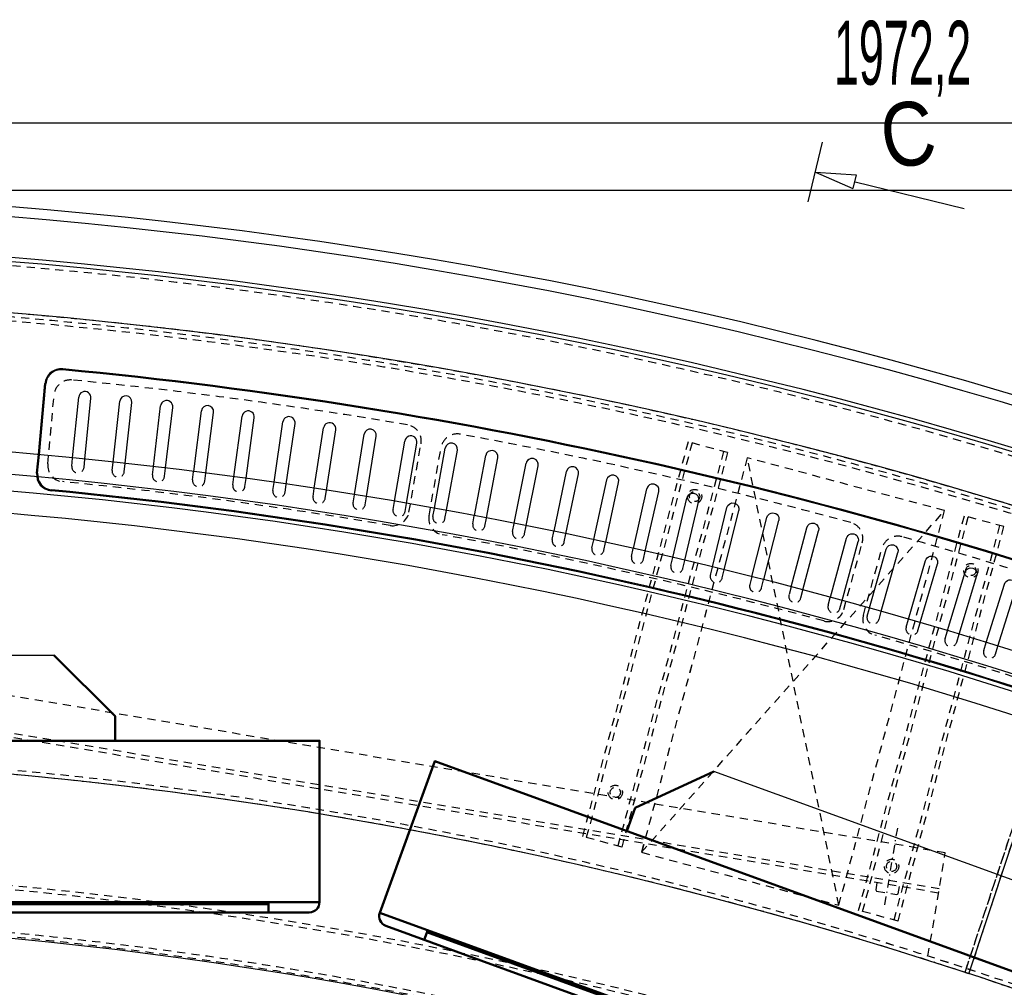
# Model space of a CAD drawing. Extents: x -7591 to -2491, y 6498 to 10061.
# Tile 93 of 125: x -4985 to -4503, y 9035 to 9509. Entities that reach past the tile are written whole.
import ezdxf
from ezdxf.enums import TextEntityAlignment as Align

# ---------------------------------------------------------------- set-up
doc = ezdxf.new("R2010")
doc.units = 0
doc.header["$MEASUREMENT"] = 0
doc.linetypes.add('DASHDOT', pattern=[8.5, 4, -2, 0.5, -2])
doc.linetypes.add('HIDDEN', pattern=[7, 4, -3])
doc.layers.get('0').update_dxf_attribs({"linetype": 'CONTINUOUS'})
for name, color, linetype in [('DIM49', 4, 'CONTINUOUS'), ('LE_HIDDEN', 7, 'CONTINUOUS'), ('LE_MIDDLE', 7, 'CONTINUOUS'), ('LE_RED', 1, 'CONTINUOUS'), ('TXT_ALL', 7, 'CONTINUOUS'), ('TXT_DIM49', 2, 'CONTINUOUS')]:
    doc.layers.add(name, color=color, linetype=linetype)
doc.layers.add('LE_ALL', color=7, linetype='CONTINUOUS', lineweight=50)

# ---------------------------------------------------------------- blocks, each defined once
blk = doc.blocks.new('_D8', base_point=(-5184.29, 9425.3))
at = {"layer": 'DIM49', "color": 1}
blk.add_line((-2974.33, 9425.3), (-5171.79, 9425.3), dxfattribs=at)
blk = doc.blocks.new('_D11', base_point=(-5184.29, 9373.43))
at = {"layer": 'DIM49', "color": 1}
blk.add_line((-5159.29, 9458.36), (-3237.05, 9458.36), dxfattribs=at)
at = {"layer": 'TXT_DIM49', "width": 0.526}
blk.add_text('1972,2', height=31.25, rotation=0, dxfattribs=at).set_placement((-4552.88, 9477.11), align=Align.CENTER)

msp = doc.modelspace()

# ---------------------------------------------------------------- linework, layer by layer
for p, q in [((-4599.14, 9419.75), (-4592.01, 9448.89)), ((-4959.14, 9294.38), (-4956.14, 9324.12)), ((-4939.37, 9292.33), (-4936.12, 9322.04)), ((-4919.62, 9290.11), (-4916.11, 9319.79)), ((-4899.9, 9287.71), (-4896.12, 9317.36)), ((-4880.19, 9285.15), (-4876.16, 9314.76)), ((-4860.51, 9282.41), (-4856.22, 9311.98)), ((-4840.85, 9279.5), (-4836.31, 9309.03)), ((-4821.22, 9276.41), (-4816.42, 9305.91)), ((-4801.62, 9273.16), (-4796.56, 9302.61)), ((-4782.04, 9269.73), (-4776.73, 9299.14)), ((-4762.5, 9266.14), (-4756.93, 9295.5)), ((-4742.99, 9262.37), (-4737.16, 9291.69)), ((-4723.51, 9258.44), (-4717.43, 9287.7)), ((-4704.07, 9254.33), (-4697.73, 9283.54)), ((-4698.21, 9253.06), (-4691.86, 9282.26)), ((-4684.66, 9250.05), (-4678.07, 9279.21)), ((-4678.81, 9248.73), (-4672.21, 9277.88)), ((-4665.3, 9245.61), (-4658.44, 9274.7)), ((-4659.45, 9244.24), (-4652.6, 9273.33)), ((-4640.14, 9239.57), (-4633.03, 9268.6)), ((-4620.86, 9234.74), (-4613.51, 9263.71)), ((-4601.63, 9229.74), (-4594.02, 9258.64)), ((-4582.44, 9224.57), (-4574.58, 9253.4)), ((-4563.3, 9219.23), (-4555.19, 9248)), ((-4544.21, 9213.73), (-4535.84, 9242.42)), ((-4525.19, 9207.95), (-4516.55, 9236.68)), ((-4506.17, 9202.23), (-4497.3, 9230.77)), ((-5400.29, 9197.8), (-4968.29, 9197.8)), ((-4520.38, 9041.79), (-4471.84, 9188.99)), ((-4239.35, 8993.1), (-4645.29, 9140.85))]:
    msp.add_line(p, q)
for points in [[(-4976.77, 9286.9), (-4975.93, 9295.99), (-4972.74, 9330.72)], [(-4976.27, 9286.85), (-4975.43, 9295.94), (-4972.24, 9330.67)], [(-4861.1, 9278.33), (-4861.1, 9278.34)], [(-4776.87, 9264.62), (-4776.87, 9264.62)], [(-4660.4, 9240.23), (-4660.4, 9240.23)]]:
    msp.add_lwpolyline(points)
for points in [[(-4953.17, 9293.78), (-4950.17, 9323.52, 1), (-4956.14, 9324.12)], [(-4933.41, 9291.68), (-4930.15, 9321.39, 1), (-4936.12, 9322.04)], [(-4913.66, 9289.4), (-4910.15, 9319.08, 1), (-4916.11, 9319.79)], [(-4893.94, 9286.96), (-4890.17, 9316.61, 1), (-4896.12, 9317.36)], [(-4874.25, 9284.34), (-4870.22, 9313.95, 1), (-4876.16, 9314.76)], [(-4854.57, 9281.55), (-4850.28, 9311.12, 1), (-4856.22, 9311.98)], [(-4834.92, 9278.58), (-4830.38, 9308.12, 1), (-4836.31, 9309.03)], [(-4815.3, 9275.45), (-4810.5, 9304.95, 1), (-4816.42, 9305.91)], [(-3319.19, 8334.81, 0.111006), (-4057.65, 9007.3, 0.000315), (-4060.15, 9008.72, 0.005079), (-4100.61, 9031.15, 0.000315), (-4103.13, 9032.51, 0.252871), (-6267.97, 9031.15, 0.005079), (-6308.43, 9008.72, 0.111325), (-7049.39, 8334.81)], [(-4795.71, 9272.14), (-4790.64, 9301.6, 1), (-4796.56, 9302.61)], [(-4776.14, 9268.67), (-4770.82, 9298.08, 1), (-4776.73, 9299.14)], [(-4756.61, 9265.02), (-4751.03, 9294.38, 1), (-4756.93, 9295.5)], [(-4737.1, 9261.2), (-4731.27, 9290.51, 1), (-4737.16, 9291.69)], [(-4717.64, 9257.21), (-4711.55, 9286.48, 1), (-4717.43, 9287.7)], [(-4645.97, 9241), (-4638.86, 9270.03, -1), (-4633.03, 9268.6)], [(-4626.68, 9236.21), (-4619.32, 9265.18, -1), (-4613.51, 9263.71)], [(-4626.68, 9236.21), (-4619.32, 9265.18, -1), (-4613.51, 9263.71)], [(-4607.43, 9231.26), (-4599.82, 9260.17, -1), (-4594.02, 9258.64)], [(-4607.43, 9231.26), (-4599.82, 9260.17, -1), (-4594.02, 9258.64)], [(-4588.23, 9226.15), (-4580.37, 9254.98, -1), (-4574.58, 9253.4)], [(-4569.08, 9220.86), (-4560.96, 9249.63, -1), (-4555.19, 9248)], [(-4549.97, 9215.41), (-4541.6, 9244.1, -1), (-4535.84, 9242.42)], [(-4530.91, 9209.79), (-4522.29, 9238.41, -1), (-4516.55, 9236.68)], [(-4511.9, 9204.01), (-4503.03, 9232.55, -1), (-4497.3, 9230.77)]]:
    msp.add_lwpolyline(points, format="xyb")
for centre, radius, start, end in [((-5184.29, 7028.43), 2396.87, 31.73211, 148.26789), ((-5184.29, 7028.43), 2391.87, 31.73211, 148.26789), ((-5184.29, 7028.43), 2372, 31.75, 148.25), ((-5184.29, 7028.43), 2370, 31.79835, 148.20165), ((-5184.29, 7028.43), 2345, 32.74999, 147.24999), ((-4964.77, 9329.98), 8, 84.5517, 174.75), ((-4964.77, 9329.98), 7.5, 84.5517, 174.75), ((-5184.29, 7028.43), 2319.5, 69.94826, 84.55174), ((-5184.29, 7028.43), 2320, 69.94826, 84.55174), ((-4753.98, 9294.94), 3, -10.75, 169.25), ((-5184.29, 7028.43), 2266.16, 35.00882, 144.99118), ((-4734.22, 9291.1), 3, -11.25, 168.75), ((-5184.29, 7028.43), 2258.06, 35.00886, 144.99114), ((-4968.8, 9286.17), 8, 174.75, -95.4521), ((-4968.8, 9286.17), 7.5, 174.75, -95.4521), ((-4694.8, 9282.9), 3, -12.25, 167.75), ((-5184.29, 7028.43), 2260, 69.9521, 84.5479), ((-5184.29, 7028.43), 2260.5, 69.9521, 84.5479), ((-4675.14, 9278.54), 3, -12.75, 167.25), ((-5184.29, 7028.43), 2247.11, 35.0089, 144.9911), ((-4655.52, 9274.01), 3, -13.25, 166.75), ((-5184.29, 7028.43), 2120, 50.74999, 89.99999), ((-5184.29, 7028.43), 2040, 31.79835, 148.20165)]:
    msp.add_arc(centre, radius, start, end)
at = {"layer": 'LE_ALL'}
for p, q in [((-5505.29, 9075.8), (-4863.29, 9075.8)), ((-4863.29, 9071.8), (-4863.29, 9076.8)), ((-4843.29, 9071.8), (-5525.29, 9071.8)), ((-4805.85, 9065.2), (-4164.98, 8831.94)), ((-4787.06, 9058.36), (-4785.35, 9063.06)), ((-4182.41, 8842.54), (-4785.69, 9062.12))]:
    msp.add_line(p, q, dxfattribs=at)
for points in [[(-4968.29, 9197.8), (-4938.29, 9167.8), (-4938.29, 9155.8)], [(-4838.29, 9076.8), (-5530.29, 9076.8), (-5530.29, 9155.8), (-4838.29, 9155.8), (-4838.29, 9076.8)], [(-4808.84, 9071.61), (-4158.57, 8834.93), (-4131.55, 8909.17), (-4781.82, 9145.85), (-4808.84, 9071.61)], [(-4645.29, 9140.85), (-4683.75, 9122.92), (-4687.85, 9111.64)]]:
    msp.add_lwpolyline(points, dxfattribs=at)
for centre, major_axis, start_param, end_param in [((-4843.29, 9076.8), (5, 0), 4.712389, 6.283185), ((-4843.29, 9076.8), (5, 0), 4.712389, 6.283185), ((-4843.29, 9076.8), (5, 0), 4.712389, 6.283185), ((-4843.29, 9076.8), (5, 0), 4.712389, 6.283185), ((-4804.14, 9069.9), (0, -5), 4.363289, 5.934085), ((-4804.14, 9069.9), (0, -5), 4.363289, 5.934085), ((-4804.14, 9069.9), (5, 0), 2.792527, 4.363323), ((-4804.14, 9069.9), (5, 0), 2.792527, 4.363323)]:
    msp.add_ellipse(centre, major_axis=major_axis, ratio=1, start_param=start_param, end_param=end_param, dxfattribs=at)
at = {"layer": 'LE_HIDDEN', "color": 1, "linetype": 'HIDDEN'}
for p, q in [((-4971.33, 9291.4), (-4968.22, 9325.26)), ((-4794.52, 9267.73), (-4788.61, 9301.24)), ((-4784.67, 9265.99), (-4778.76, 9299.51)), ((-4657.87, 9302.16), (-4709.63, 9108.97)), ((-4657.87, 9302.16), (-4709.63, 9108.97)), ((-4655.94, 9301.64), (-4707.7, 9108.45)), ((-4655.94, 9301.64), (-4707.7, 9108.45)), ((-4640.48, 9297.5), (-4692.25, 9104.31)), ((-4640.48, 9297.5), (-4692.25, 9104.31)), ((-4638.55, 9296.98), (-4657.87, 9302.16)), ((-4638.55, 9296.98), (-4657.87, 9302.16)), ((-4638.55, 9296.98), (-4690.31, 9103.79)), ((-4638.55, 9296.98), (-4690.31, 9103.79)), ((-4532.3, 9268.51), (-4628.89, 9294.39)), ((-4532.3, 9268.51), (-4628.89, 9294.39)), ((-4680.66, 9101.21), (-4532.3, 9268.51)), ((-4680.65, 9101.21), (-4532.3, 9268.51)), ((-4584.06, 9075.32), (-4532.3, 9268.51)), ((-4584.06, 9075.32), (-4532.3, 9268.51)), ((-4757.37, 9260.98), (-4756.61, 9265.02)), ((-4574.4, 9072.74), (-4522.64, 9265.92)), ((-4574.4, 9072.74), (-4522.64, 9265.92)), ((-4572.47, 9072.22), (-4520.71, 9265.4)), ((-4572.47, 9072.22), (-4520.71, 9265.4)), ((-4503.32, 9260.74), (-4522.64, 9265.92)), ((-4503.32, 9260.74), (-4522.64, 9265.92)), ((-4737.91, 9257.17), (-4737.1, 9261.2)), ((-4557.02, 9068.08), (-4505.25, 9261.26)), ((-4557.02, 9068.08), (-4505.25, 9261.26)), ((-4555.08, 9067.56), (-4503.32, 9260.74)), ((-4555.08, 9067.56), (-4503.32, 9260.74)), ((-4581.69, 9220.06), (-4572.59, 9252.85)), ((-4572.05, 9217.39), (-4562.95, 9250.18)), ((-4626.68, 9236.21), (-4627.69, 9232.23)), ((-4607.43, 9231.26), (-4608.48, 9227.29)), ((-4531.96, 9101), (-5123.67, 9200.39)), ((-4522.28, 9042.42), (-4473.12, 9191.52)), ((-4520.38, 9041.79), (-4471.84, 9188.99)), ((-4534.94, 9083.25), (-5126.65, 9182.64)), ((-4534.94, 9083.25), (-5126.65, 9182.64)), ((-4535.27, 9081.28), (-5126.98, 9180.67)), ((-4535.27, 9081.28), (-5126.98, 9180.67)), ((-4690.31, 9103.79), (-4709.63, 9108.97)), ((-4690.31, 9103.79), (-4709.63, 9108.97)), ((-4680.66, 9101.21), (-4584.06, 9075.32)), ((-4680.65, 9101.21), (-4584.06, 9075.32)), ((-4540.46, 9050.4), (-4531.96, 9101)), ((-4555.08, 9067.56), (-4574.4, 9072.74)), ((-4555.08, 9067.56), (-4574.4, 9072.74))]:
    msp.add_line(p, q, dxfattribs=at)
for points in [[(-5182.29, 9290.46), (-5182.29, 9371.43, -0.254675), (-3214.82, 8297.61), (-3480.59, 8126.66, 0.078205), (-3900.25, 8596.86), (-3840.14, 8670.42, 0.172955), (-5182.29, 9150.43), (-5182.29, 9191.4), (-5164.29, 9191.4), (-5164.29, 9193.4), (-5184.29, 9193.43), (-5204.29, 9193.4), (-5204.29, 9191.4), (-5186.29, 9191.4), (-5186.29, 9150.43, 0.172955), (-6528.44, 8670.42)], [(-4521.66, 9044.32), (-4473.12, 9191.52, -0.069816), (-3905.26, 8912.26, -0.000549), (-3901.13, 8909.45), (-3988.37, 8781.33)]]:
    msp.add_lwpolyline(points, format="xyb", dxfattribs=at)
for points in [[(-4959.55, 9290.29), (-4959.14, 9294.38)], [(-4953.58, 9289.69), (-4953.17, 9293.78)], [(-4584.06, 9075.32), (-4628.89, 9294.39), (-4680.66, 9101.21)], [(-4584.06, 9075.32), (-4628.89, 9294.39), (-4680.65, 9101.21)], [(-4939.82, 9288.24), (-4939.37, 9292.33)], [(-4933.85, 9287.59), (-4933.41, 9291.68)], [(-4920.11, 9286.02), (-4919.62, 9290.11)], [(-4914.15, 9285.32), (-4913.66, 9289.4)], [(-4900.42, 9283.63), (-4899.9, 9287.71)], [(-4894.46, 9282.88), (-4893.94, 9286.96)], [(-4880.75, 9281.07), (-4880.19, 9285.15)], [(-4874.8, 9280.26), (-4874.25, 9284.34)], [(-4861.1, 9278.34), (-4860.51, 9282.41)], [(-4855.16, 9277.47), (-4854.57, 9281.55)], [(-4841.48, 9275.43), (-4840.85, 9279.5)], [(-4835.55, 9274.52), (-4834.92, 9278.58)], [(-4821.88, 9272.35), (-4821.22, 9276.41)], [(-4815.96, 9271.39), (-4815.3, 9275.45)], [(-4802.32, 9269.1), (-4801.62, 9273.16)], [(-4796.4, 9268.09), (-4795.71, 9272.14)], [(-4782.78, 9265.68), (-4782.04, 9269.73)], [(-4776.87, 9264.62), (-4776.14, 9268.67)], [(-4763.27, 9262.1), (-4762.5, 9266.14)], [(-4743.79, 9258.34), (-4742.99, 9262.37)], [(-4724.35, 9254.41), (-4723.51, 9258.44)], [(-4718.48, 9253.19), (-4717.64, 9257.21)], [(-4704.94, 9250.31), (-4704.07, 9254.33)], [(-4699.08, 9249.04), (-4698.21, 9253.06)], [(-4685.57, 9246.04), (-4684.66, 9250.05)], [(-4679.72, 9244.72), (-4678.81, 9248.73)], [(-4666.24, 9241.61), (-4665.3, 9245.61)], [(-4660.4, 9240.23), (-4659.45, 9244.24)], [(-4646.94, 9237), (-4645.97, 9241)], [(-4641.12, 9235.57), (-4640.14, 9239.57)], [(-4621.88, 9230.75), (-4620.86, 9234.74)], [(-4602.68, 9225.76), (-4601.63, 9229.74)], [(-4589.31, 9222.18), (-4588.23, 9226.15)], [(-4583.53, 9220.6), (-4582.44, 9224.57)], [(-4570.19, 9216.9), (-4569.08, 9220.86)], [(-4564.42, 9215.27), (-4563.3, 9219.23)], [(-4551.12, 9211.46), (-4549.97, 9215.41)], [(-4545.36, 9209.78), (-4544.21, 9213.73)], [(-4532.09, 9205.85), (-4530.91, 9209.79)], [(-4526.35, 9204.12), (-4525.19, 9207.95)], [(-4513.12, 9200.08), (-4511.9, 9204.01)], [(-4507.39, 9198.3), (-4506.17, 9202.23)], [(-4540.46, 9050.4), (-4531.96, 9101), (-5123.67, 9200.39), (-5132.17, 9149.79)], [(-4565.4, 9086.34), (-4565.99, 9082.79)], [(-4565.4, 9086.34), (-4565.99, 9082.79)], [(-4565.58, 9082.21), (-4555.62, 9080.54), (-4555.05, 9080.95), (-4554.45, 9084.5)], [(-4565.58, 9082.21), (-4555.62, 9080.54), (-4555.05, 9080.95), (-4554.45, 9084.5)]]:
    msp.add_lwpolyline(points, dxfattribs=at)
for centre, radius in [((-4654.68, 9275.42), 3.5), ((-4654.68, 9275.42), 3.5), ((-4654.68, 9275.42), 2.5), ((-4654.68, 9275.42), 2.5), ((-4519.45, 9239.19), 3.5), ((-4519.45, 9239.19), 3.5), ((-4519.45, 9239.19), 2.5), ((-4519.45, 9239.19), 2.5), ((-4693.5, 9130.53), 3.5), ((-4693.5, 9130.53), 3.5), ((-4693.5, 9130.53), 2.5), ((-4693.5, 9130.53), 2.5), ((-4558.27, 9094.3), 3.5), ((-4558.27, 9094.3), 3.5), ((-4558.27, 9094.3), 2.5), ((-4558.27, 9094.3), 2.5)]:
    msp.add_circle(centre, radius, dxfattribs=at)
for centre, radius, start, end in [((-5184.29, 7028.43), 2368, 67.5484, 86.95161), ((-5184.29, 7028.43), 2343, 32.79889, 89.95109), ((-5184.29, 7028.43), 2345, 72.44016, 88.47981), ((-5184.29, 7028.43), 2341, 71.96894, 88.95104), ((-5184.29, 7028.43), 2341, 71.96894, 88.95104), ((-4960.25, 9324.52), 8, 84.4271, 174.75), ((-5184.29, 7028.43), 2315, 80.32286, 84.42714), ((-4796.49, 9302.6), 8, -10, 80.3229), ((-4770.89, 9298.09), 8, 79.6771, 170), ((-5184.29, 7028.43), 2315, 74.82286, 79.67714), ((-4963.36, 9290.67), 8, 174.75, -95.5777), ((-4956.56, 9289.99), 3, 174.25, -5.75), ((-4936.84, 9287.92), 3, 173.75, -6.25), ((-4917.13, 9285.67), 3, 173.25, -6.75), ((-4897.44, 9283.26), 3, 172.75, -7.25), ((-5184.29, 7028.43), 2265, 80.32769, 84.42231), ((-4877.77, 9280.67), 3, 172.25, -7.75), ((-4858.13, 9277.91), 3, 171.75, -8.25), ((-4838.51, 9274.97), 3, 171.25, -8.75), ((-4818.92, 9271.87), 3, 170.75, -9.25), ((-4799.36, 9268.6), 3, 170.25, -9.75), ((-4802.4, 9269.12), 8, -99.6723, -10), ((-4776.79, 9264.6), 8, 170, -100.3277), ((-4779.82, 9265.15), 3, 169.75, -10.25), ((-4760.32, 9261.54), 3, 169.25, -10.75), ((-4580.31, 9254.96), 8, -15.5, 74.8229), ((-5184.29, 7028.43), 2265, 74.82769, 79.67231), ((-4740.85, 9257.75), 3, 168.75, -11.25), ((-4721.41, 9253.8), 3, 168.25, -11.75), ((-4555.25, 9248.01), 8, 74.1771, 164.5), ((-5184.29, 7028.43), 2315, 70.07286, 74.17714), ((-4702.01, 9249.67), 3, 167.75, -12.25), ((-4682.64, 9245.38), 3, 167.25, -12.75), ((-4663.32, 9240.92), 3, 166.75, -13.25), ((-4644.03, 9236.29), 3, 166.25, -13.75), ((-4624.78, 9231.49), 3, 165.75, -14.25), ((-4605.58, 9226.52), 3, 165.25, -14.75), ((-4586.42, 9221.39), 3, 164.75, -15.25), ((-4589.39, 9222.2), 8, -105.1723, -15.5), ((-4564.34, 9215.25), 8, 164.5, -105.8277), ((-4567.31, 9216.09), 3, 164.25, -15.75), ((-4548.24, 9210.62), 3, 163.75, -16.25), ((-5184.29, 7028.43), 2265, 70.07769, 74.17231), ((-4529.22, 9204.99), 3, 163.25, -16.75), ((-4510.25, 9199.19), 3, 162.75, -17.25), ((-5184.29, 7028.43), 2120, 50.74999, 89.99999), ((-5184.29, 7028.43), 2122, 50.69598, 89.94599), ((-5184.29, 7028.43), 2065.69, 40.48822, 139.52979), ((-5184.29, 7028.43), 2063.69, 40.48822, 139.52979), ((-5184.29, 7028.43), 2042.69, 40.48822, 139.51177), ((-5184.29, 7028.43), 2040.69, 40.48822, 139.51177)]:
    msp.add_arc(centre, radius, start, end, dxfattribs=at)
at = {"layer": 'LE_MIDDLE', "color": 1, "linetype": 'DASHDOT'}
msp.add_line((-4561.58, 9075.56), (-4554.95, 9115.01), dxfattribs=at)
msp.add_line((-4561.58, 9075.56), (-4554.95, 9115.01), dxfattribs=at)
msp.add_lwpolyline([(-4565.99, 9082.79), (-4565.58, 9082.21)], dxfattribs=at)
msp.add_lwpolyline([(-4565.99, 9082.79), (-4565.58, 9082.21)], dxfattribs=at)
at = {"layer": 'LE_RED'}
for p, q in [((-4595.57, 9434.32), (-4575.61, 9433.01)), ((-4595.57, 9434.32), (-4577.27, 9426.27)), ((-4575.61, 9433.01), (-4577.27, 9426.27)), ((-4576.15, 9429.57), (-4522.72, 9416.49))]:
    msp.add_line(p, q, dxfattribs=at)

# ---------------------------------------------------------------- block references
at = {"layer": 'DIM49'}
for name, p in [('_D11', (-5184.29, 9373.43)), ('_D8', (-5184.29, 9425.3))]:
    msp.add_blockref(name, p, dxfattribs=at)

# ---------------------------------------------------------------- texts
at = {"layer": 'TXT_ALL', "color": 4, "width": 0.867}
msp.add_text('C', height=31.25, rotation=9.2475, dxfattribs=at).set_placement((-4560.76, 9435.39))

doc.saveas('drawing.dxf')
